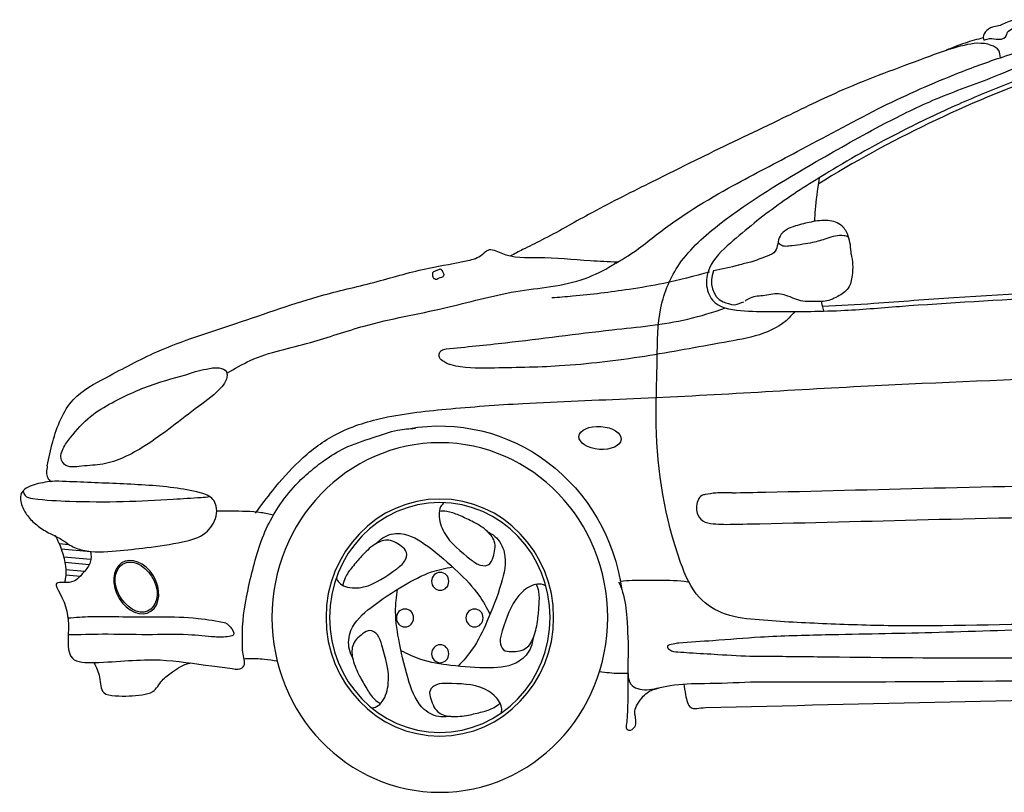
# Model space of a CAD drawing. Extents: x -8.24 to -4.45, y 5.45 to 7.11.
# Tile 1 of 2: x -8.24 to -6.46, y 5.45 to 6.85. Entities that reach past the tile are written whole.
import ezdxf

# ---------------------------------------------------------------- set-up
doc = ezdxf.new("R2010")
doc.units = 0
doc.layers.add('206', color=7, linetype='CONTINUOUS')

msp = doc.modelspace()

# ---------------------------------------------------------------- linework, layer by layer
at = {"layer": '206'}
for p, q in [((-8.173, 5.9029), (-8.1554, 5.9014)), ((-8.1691, 5.8931), (-8.1159, 5.8886)), ((-8.1646, 5.8787), (-8.1156, 5.8746)), ((-8.1625, 5.869), (-8.1183, 5.8653)), ((-8.1609, 5.8558), (-8.1268, 5.8529)), ((-8.1609, 5.8463), (-8.1344, 5.8441))]:
    msp.add_line(p, q, dxfattribs=at)
at = {"layer": '206', "extrusion": (0, 0, -1)}
msp.add_ellipse((-7.4846, 5.7691), major_axis=(0, 0.3466), ratio=0.959877, start_param=6.112815, end_param=7.708258, dxfattribs=at)
at = {"layer": '206'}
for centre, major_axis, ratio, start_param, end_param in [((-7.1948, 6.094), (-0.0382, 0.0029), 0.542482, 0.004368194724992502, 6.287553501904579), ((-8.0336, 5.8241), (-0.0247, 0.0448), 0.725006, 0.056714, 6.339899)]:
    msp.add_ellipse(centre, major_axis=major_axis, ratio=ratio, start_param=start_param, end_param=end_param, dxfattribs=at)
at = {"layer": '206', "extrusion": (0, 0, -1)}
for centre, major_axis in [((-7.4846, 5.7691), (0, 0.3162)), ((-7.4846, 5.7691), (0, 0.2144)), ((-7.4846, 5.7691), (0, 0.2079)), ((-7.4839, 5.8346), (0, 0.0162)), ((-7.5475, 5.7683), (0, 0.0162)), ((-7.4218, 5.7683), (0, 0.0162)), ((-7.4839, 5.7036), (0, 0.0162))]:
    msp.add_ellipse(centre, major_axis=major_axis, ratio=0.959877, dxfattribs=at)
at = {"layer": '206'}
for points, knots in [([(-7.1663, 6.4105), (-7.1337, 6.428), (-7.0721, 6.4818), (-6.9648, 6.5469), (-6.828, 6.6165), (-6.6977, 6.6891), (-6.5744, 6.7448), (-6.4735, 6.7821), (-6.3679, 6.8136), (-6.2246, 6.8364), (-6.0564, 6.8495), (-5.8853, 6.8512), (-5.6883, 6.8495), (-5.4944, 6.8441), (-5.3086, 6.8309), (-5.2058, 6.8149), (-5.1519, 6.8019), (-5.144, 6.7999)], [0, 0, 0, 0, 0.06274, 0.195085, 0.300258, 0.432964, 0.554203, 0.6265, 0.693156, 0.820888, 0.977767, 1.103117, 1.236477, 1.456752, 1.574411, 1.689139, 1.708898, 1.708898, 1.708898, 1.708898]), ([(-6.5018, 6.8155), (-6.5028, 6.8197), (-6.4989, 6.8302), (-6.4872, 6.8377), (-6.4694, 6.8392), (-6.459, 6.8479), (-6.4368, 6.8509), (-6.4478, 6.8337), (-6.4587, 6.8307), (-6.4608, 6.8151), (-6.4801, 6.8147), (-6.4898, 6.8181), (-6.5012, 6.8133), (-6.5018, 6.8155)], [0, 0, 0, 0, 0.0124384, 0.0281813, 0.0393161, 0.0638503, 0.0736773, 0.0873486, 0.0997936, 0.1081025, 0.1259986, 0.1424676, 0.149019, 0.149019, 0.149019, 0.149019]), ([(-6.0187, 5.7634), (-6.0369, 5.7626), (-6.0807, 5.7618), (-6.1835, 5.7552), (-6.3787, 5.7605), (-6.5904, 5.7511), (-6.7836, 5.7572), (-6.8868, 5.7624), (-6.9668, 5.7702), (-7.0238, 5.8042), (-7.0741, 5.9254), (-7.098, 6.0728), (-7.0907, 6.2277), (-7.0916, 6.3285), (-7.0532, 6.4184), (-6.9521, 6.5067), (-6.8233, 6.5834), (-6.692, 6.6578), (-6.585, 6.7107), (-6.494, 6.7419), (-6.4055, 6.7801), (-6.2964, 6.8051), (-6.1699, 6.8156), (-6.0349, 6.8266), (-5.933, 6.83), (-5.871, 6.8319), (-5.8518, 6.8325)], [0.622324, 0.622324, 0.622324, 0.622324, 0.666423, 0.728208, 0.872874, 1.14036, 1.24327, 1.342181, 1.392241, 1.43716, 1.493607, 1.690089, 1.783283, 1.855582, 1.923075, 2.004533, 2.170821, 2.284321, 2.367672, 2.458367, 2.516957, 2.600128, 2.728425, 2.825072, 2.929399, 2.976055, 2.976055, 2.976055, 2.976055]), ([(-6.4711, 6.7819), (-6.4713, 6.7868), (-6.4725, 6.7971), (-6.4984, 6.8111), (-6.546, 6.8044), (-6.6341, 6.7711), (-6.7452, 6.731), (-6.8759, 6.6665), (-6.9932, 6.6111), (-7.1098, 6.5526), (-7.2086, 6.5036), (-7.2828, 6.4599), (-7.3309, 6.4369), (-7.3496, 6.4271), (-7.3569, 6.4233)], [0.0029383, 0.0029383, 0.0029383, 0.0029383, 0.0135032, 0.0265755, 0.0664685, 0.127257, 0.2550065, 0.3518371, 0.4783793, 0.5681223, 0.6664998, 0.744351, 0.775166, 0.7951163, 0.7951163, 0.7951163, 0.7951163]), ([(-5.7526, 6.8089), (-5.7972, 6.8094), (-5.906, 6.8106), (-6.0765, 6.8072), (-6.2281, 6.7905), (-6.3538, 6.773), (-6.4481, 6.739), (-6.5505, 6.697), (-6.6611, 6.6444), (-6.7698, 6.5839), (-6.8745, 6.517), (-6.9457, 6.4593), (-6.9964, 6.4128), (-7.0053, 6.3723), (-6.9918, 6.3316), (-6.9383, 6.3227), (-6.8625, 6.3227), (-6.765, 6.3226), (-6.599, 6.3372), (-6.405, 6.347), (-6.2018, 6.3605), (-6.042, 6.369), (-5.9235, 6.3786), (-5.8364, 6.3876), (-5.7954, 6.3903), (-5.7813, 6.3913)], [0, 0, 0, 0, 0.10843, 0.264559, 0.414046, 0.479029, 0.57221, 0.655351, 0.746715, 0.867409, 0.955203, 1.043569, 1.090058, 1.11235, 1.137253, 1.180615, 1.227312, 1.327965, 1.414218, 1.633397, 1.799241, 1.909534, 2.022184, 2.088078, 2.122232, 2.122232, 2.122232, 2.122232]), ([(-6.502, 6.8179), (-6.5131, 6.815), (-6.5359, 6.8088), (-6.5579, 6.8), (-6.5693, 6.7955)], [1.13606968, 1.13606968, 1.13606968, 1.13606968, 1.1637912, 1.19332612, 1.19332612, 1.19332612, 1.19332612]), ([(-6.0434, 6.7968), (-6.0805, 6.795), (-6.1176, 6.7924), (-6.2321, 6.7812), (-6.3101, 6.7747), (-6.4578, 6.728), (-6.5303, 6.6965), (-6.6693, 6.6299), (-6.736, 6.5934), (-6.8006, 6.5531)], [0.2360108, 0.2360108, 0.2360108, 0.2360108, 0.3266915, 0.3266915, 0.5165101, 0.5165101, 0.7063287, 0.7063287, 0.8899649, 0.8899649, 0.8899649, 0.8899649]), ([(-6.799, 6.5643), (-6.8023, 6.5409), (-6.8056, 6.5171), (-6.807, 6.4931), (-6.8074, 6.4861)], [0, 0, 0, 0, 0.03967992, 0.05613221, 0.05613221, 0.05613221, 0.05613221]), ([(-6.7409, 6.4267), (-6.7416, 6.4378), (-6.7429, 6.4561), (-6.757, 6.4812), (-6.784, 6.4898), (-6.813, 6.4848), (-6.8422, 6.4785), (-6.8694, 6.4665), (-6.8736, 6.4455), (-6.8769, 6.4294), (-6.898, 6.4211), (-6.9194, 6.4123), (-6.9374, 6.4085), (-6.945, 6.4068)], [0, 0, 0, 0, 0.0316693, 0.0523733, 0.0793088, 0.1098189, 0.1394417, 0.172123, 0.1866697, 0.1995705, 0.2166966, 0.2480089, 0.2711833, 0.2711833, 0.2711833, 0.2711833]), ([(-6.873, 6.4485), (-6.8717, 6.4466), (-6.8658, 6.4396), (-6.8406, 6.4435), (-6.8138, 6.4463), (-6.7834, 6.4555), (-6.7611, 6.4631), (-6.7485, 6.459), (-6.7456, 6.458)], [0.0047231, 0.0047231, 0.0047231, 0.0047231, 0.0100424, 0.027011, 0.0578189, 0.0794483, 0.104035, 0.1113947, 0.1113947, 0.1113947, 0.1113947]), ([(-8.1943, 6.0437), (-8.1884, 6.0726), (-8.1796, 6.1153), (-8.1435, 6.1743), (-8.0779, 6.2084), (-7.9829, 6.2602), (-7.8479, 6.3014), (-7.7167, 6.3494), (-7.5985, 6.3756), (-7.5128, 6.4019), (-7.4482, 6.4109), (-7.4112, 6.4207), (-7.3953, 6.4394), (-7.3584, 6.4184), (-7.2985, 6.4227), (-7.2274, 6.4154), (-7.1799, 6.4132), (-7.1636, 6.4124)], [0, 0, 0, 0, 0.0684593, 0.1012313, 0.1591526, 0.2412368, 0.3640021, 0.4987977, 0.5791386, 0.6574309, 0.7153668, 0.7380889, 0.7486351, 0.7680872, 0.8233096, 0.8993854, 0.939112, 0.939112, 0.939112, 0.939112]), ([(-7.8695, 6.211), (-7.8557, 6.2194), (-7.8088, 6.2467), (-7.7215, 6.2629), (-7.6071, 6.3044), (-7.4808, 6.325), (-7.3498, 6.3637), (-7.2435, 6.3692), (-7.1851, 6.3987), (-7.1667, 6.4104), (-7.1636, 6.4124)], [0.0058123, 0.0058123, 0.0058123, 0.0058123, 0.0445156, 0.1360801, 0.2181084, 0.3388695, 0.4455689, 0.549084, 0.5925664, 0.6014621, 0.6014621, 0.6014621, 0.6014621]), ([(-6.7409, 6.4267), (-6.7398, 6.4204), (-6.7375, 6.4075), (-6.7387, 6.3867), (-6.7437, 6.3629), (-6.766, 6.3486), (-6.788, 6.3393), (-6.8084, 6.3414), (-6.8245, 6.3399), (-6.84, 6.3444), (-6.8541, 6.3505), (-6.8735, 6.3569), (-6.8962, 6.3505), (-6.919, 6.3506), (-6.9297, 6.3437), (-6.9328, 6.3417)], [0, 0, 0, 0, 0.0184073, 0.0375167, 0.0602951, 0.0844344, 0.1118974, 0.1301367, 0.1449018, 0.1600695, 0.1776541, 0.1911366, 0.2199163, 0.2463312, 0.2572116, 0.2572116, 0.2572116, 0.2572116]), ([(-7.4771, 6.3884), (-7.4788, 6.385), (-7.4854, 6.3843), (-7.4917, 6.3802), (-7.4945, 6.3823), (-7.4975, 6.3836), (-7.4976, 6.388), (-7.4986, 6.3936), (-7.4925, 6.396), (-7.4879, 6.3975), (-7.4816, 6.4005), (-7.4801, 6.3957), (-7.4782, 6.3932), (-7.4775, 6.3914), (-7.477, 6.3896), (-7.4769, 6.3888), (-7.4771, 6.3884)], [0, 0, 0, 0, 0.01104914, 0.01733658, 0.01949992, 0.0207353, 0.02669154, 0.03018667, 0.0358441, 0.04208958, 0.04733893, 0.05191555, 0.05351608, 0.05664671, 0.05752234, 0.05879912, 0.05879912, 0.05879912, 0.05879912]), ([(-6.9972, 6.394), (-7.0246, 6.3867), (-7.0726, 6.3739), (-7.1553, 6.3604), (-7.2228, 6.3518), (-7.2694, 6.3482), (-7.2819, 6.3472)], [0, 0, 0, 0, 0.084683, 0.1484856, 0.2510835, 0.288665, 0.288665, 0.288665, 0.288665]), ([(-6.9897, 6.3962), (-6.9979, 6.375), (-6.9925, 6.3491), (-6.9662, 6.3376), (-6.959, 6.3359), (-6.9513, 6.3347)], [1.09149085, 1.09149085, 1.09149085, 1.09149085, 1.15337604, 1.15337604, 1.17246805, 1.17246805, 1.17246805, 1.17246805]), ([(-6.7927, 6.3327), (-6.7617, 6.3336), (-6.7307, 6.3352), (-6.6518, 6.3412), (-6.6035, 6.345), (-6.4499, 6.3546), (-6.3447, 6.3605), (-6.2049, 6.3691), (-6.1705, 6.3711), (-6.136, 6.3731)], [1.3014433, 1.3014433, 1.3014433, 1.3014433, 1.3768429, 1.3768429, 1.4943147, 1.4943147, 1.7505419, 1.7505419, 1.8344743, 1.8344743, 1.8344743, 1.8344743]), ([(-7.4732, 6.2552), (-7.4374, 6.2587), (-7.3371, 6.2685), (-7.1919, 6.2889), (-7.0572, 6.3008), (-6.9904, 6.3215), (-6.9678, 6.3291)], [0.0055861, 0.0055861, 0.0055861, 0.0055861, 0.0930272, 0.2504083, 0.362235, 0.4198338, 0.4198338, 0.4198338, 0.4198338]), ([(-6.843, 6.3228), (-6.8462, 6.3188), (-6.8772, 6.2826), (-6.9803, 6.2658), (-7.1159, 6.2395), (-7.2587, 6.2224), (-7.3748, 6.2206), (-7.4438, 6.2196), (-7.4684, 6.2274), (-7.4704, 6.228)], [0.0062226, 0.0062226, 0.0062226, 0.0062226, 0.0181756, 0.1194494, 0.2373778, 0.3634582, 0.464687, 0.522253, 0.5274199, 0.5274199, 0.5274199, 0.5274199]), ([(-7.8177, 5.9582), (-7.8076, 5.9719), (-7.7833, 6.0049), (-7.7388, 6.0551), (-7.6755, 6.1043), (-7.5833, 6.1349), (-7.4676, 6.1474), (-7.3144, 6.1587), (-7.0597, 6.1669), (-6.7214, 6.1899), (-6.3413, 6.203), (-5.969, 6.2266), (-5.6186, 6.251), (-5.2926, 6.261), (-5.0487, 6.2882), (-4.8437, 6.2925), (-4.6972, 6.2847), (-4.5953, 6.2778), (-4.5635, 6.2689), (-4.5557, 6.2665)], [0, 0, 0, 0, 0.040473, 0.09676, 0.159229, 0.22996, 0.328711, 0.441449, 0.603548, 0.947988, 1.26533, 1.527909, 1.854542, 2.11917, 2.320185, 2.4506, 2.616813, 2.677591, 2.697114, 2.697114, 2.697114, 2.697114]), ([(-7.4704, 6.228), (-7.4727, 6.2293), (-7.4782, 6.2323), (-7.4861, 6.2379), (-7.4861, 6.2474), (-7.481, 6.2537), (-7.4762, 6.2548), (-7.4732, 6.2552)], [0.00651883, 0.00651883, 0.00651883, 0.00651883, 0.01285997, 0.02146369, 0.02772575, 0.03244476, 0.03949, 0.03949, 0.03949, 0.03949]), ([(-7.9263, 6.214), (-7.95, 6.2062), (-8.0023, 6.1937), (-8.0656, 6.1651), (-8.1193, 6.1339), (-8.1469, 6.1023), (-8.1657, 6.0773), (-8.1721, 6.0586), (-8.1603, 6.0388), (-8.1287, 6.0441), (-8.0801, 6.0451), (-8.0232, 6.074), (-7.9687, 6.1141), (-7.9226, 6.15), (-7.8865, 6.176), (-7.8697, 6.1984), (-7.8679, 6.2162), (-7.8872, 6.2229), (-7.9055, 6.2188), (-7.9199, 6.2161), (-7.9263, 6.214)], [0, 0, 0, 0, 0.0742657, 0.160568, 0.2061963, 0.2578056, 0.2810757, 0.29908, 0.3098959, 0.341669, 0.379902, 0.4622785, 0.5217252, 0.5814805, 0.6355298, 0.6509663, 0.6639475, 0.678472, 0.7017488, 0.7218455, 0.7218455, 0.7218455, 0.7218455]), ([(-7.8413, 5.7164), (-7.8415, 5.7284), (-7.8422, 5.7694), (-7.8274, 5.8413), (-7.8076, 5.9154), (-7.7763, 5.9716), (-7.7492, 6.0062), (-7.7202, 6.0334), (-7.6909, 6.0558), (-7.6537, 6.0795), (-7.6078, 6.0931), (-7.5655, 6.109), (-7.5393, 6.1108), (-7.5285, 6.1116)], [0, 0, 0, 0, 0.0345251, 0.1178427, 0.2104224, 0.2544919, 0.303845, 0.3382645, 0.3713773, 0.4128834, 0.4681905, 0.5140037, 0.5466172, 0.5466172, 0.5466172, 0.5466172]), ([(-8.1943, 6.0437), (-8.1956, 6.0357), (-8.1974, 6.0244), (-8.1903, 6.0171), (-8.188, 6.0151)], [0, 0, 0, 0, 0.01720367, 0.02414117, 0.02414117, 0.02414117, 0.02414117]), ([(-6.9562, 5.9948), (-6.9358, 5.9952), (-6.8073, 5.9977), (-6.564, 6.0047), (-6.2304, 6.0108), (-5.9621, 6.0277), (-5.8083, 6.0324), (-5.7648, 6.0337)], [0, 0, 0, 0, 0.0494917, 0.3125442, 0.5916729, 0.8602974, 0.9658497, 0.9658497, 0.9658497, 0.9658497]), ([(-8.1735, 6.0158), (-8.1389, 6.0141), (-8.0697, 6.0116), (-7.9833, 6.0073), (-7.9259, 5.9979), (-7.8959, 5.988), (-7.8875, 5.9694), (-7.888, 5.9464), (-7.908, 5.9159), (-7.957, 5.9037), (-8.011, 5.8957), (-8.0712, 5.889), (-8.1188, 5.8859), (-8.152, 5.898), (-8.1696, 5.9121), (-8.1903, 5.9209), (-8.211, 5.9336), (-8.2289, 5.9503), (-8.2411, 5.9694), (-8.2457, 5.9948), (-8.2272, 6.0072), (-8.2049, 6.0132), (-8.1871, 6.0156), (-8.1745, 6.0159), (-8.1735, 6.0158)], [0, 0, 0, 0, 0.1040784, 0.2083167, 0.2567579, 0.2825891, 0.2954973, 0.3128122, 0.3472407, 0.3920313, 0.4578042, 0.5129896, 0.5736666, 0.5983436, 0.616497, 0.6397797, 0.6650379, 0.6885389, 0.7105697, 0.7322615, 0.7527807, 0.7678583, 0.8027903, 0.8056789, 0.8056789, 0.8056789, 0.8056789]), ([(-8.238, 5.9984), (-8.2375, 5.9949), (-8.235, 5.987), (-8.201, 5.9812), (-8.1454, 5.9791), (-8.0587, 5.9777), (-7.9801, 5.9827), (-7.9278, 5.9856), (-7.9057, 5.9873), (-7.9004, 5.9878)], [0.0045632, 0.0045632, 0.0045632, 0.0045632, 0.0122659, 0.0242228, 0.0783824, 0.1569543, 0.2302035, 0.2710356, 0.2840051, 0.2840051, 0.2840051, 0.2840051]), ([(-6.9562, 5.9948), (-6.966, 5.9949), (-6.9824, 5.9952), (-7.0003, 5.9925), (-7.0131, 5.9901), (-7.0213, 5.9766), (-7.022, 5.9556), (-7.005, 5.9394), (-6.9857, 5.9383), (-6.9731, 5.9378), (-6.9671, 5.9376)], [0, 0, 0, 0, 0.0291433, 0.0490829, 0.0548729, 0.0668073, 0.0910284, 0.1094895, 0.1291726, 0.1474641, 0.1474641, 0.1474641, 0.1474641]), ([(-7.4773, 5.9768), (-7.4796, 5.9746), (-7.4846, 5.9686), (-7.4878, 5.9486), (-7.4741, 5.9092), (-7.4415, 5.8844), (-7.4134, 5.8621), (-7.3939, 5.8626), (-7.3862, 5.8829), (-7.3817, 5.9069), (-7.4019, 5.9299), (-7.4252, 5.9431), (-7.4493, 5.9539), (-7.4689, 5.9617), (-7.481, 5.9614), (-7.4855, 5.9611)], [0.0053093, 0.0053093, 0.0053093, 0.0053093, 0.0129474, 0.0238286, 0.0503388, 0.1054697, 0.1208677, 0.1333274, 0.1449686, 0.1674619, 0.1868251, 0.2117383, 0.2323657, 0.2508639, 0.2616797, 0.2616797, 0.2616797, 0.2616797]), ([(-6.9671, 5.9376), (-6.9467, 5.938), (-6.8182, 5.9405), (-6.5749, 5.9475), (-6.2413, 5.9536), (-5.971, 5.9706), (-5.8152, 5.9754), (-5.7699, 5.9767)], [0, 0, 0, 0, 0.0494917, 0.3125442, 0.5916729, 0.8602974, 0.9705823, 0.9705823, 0.9705823, 0.9705823]), ([(-7.888, 5.9619), (-7.8793, 5.9619), (-7.8525, 5.9619), (-7.8179, 5.9621), (-7.7927, 5.9565), (-7.7853, 5.9547)], [0.00142918, 0.00142918, 0.00142918, 0.00142918, 0.02252544, 0.06659995, 0.08500991, 0.08500991, 0.08500991, 0.08500991]), ([(-8.18, 5.9181), (-8.1755, 5.9087), (-8.1673, 5.8907), (-8.1609, 5.8645), (-8.1603, 5.8449), (-8.1626, 5.8353), (-8.1633, 5.8325)], [0.0069206, 0.0069206, 0.0069206, 0.0069206, 0.03127126, 0.05332832, 0.06959326, 0.07635026, 0.07635026, 0.07635026, 0.07635026]), ([(-7.6007, 5.9017), (-7.5966, 5.9059), (-7.5847, 5.9181), (-7.5475, 5.9258), (-7.5002, 5.8955), (-7.4553, 5.8557), (-7.4153, 5.8153), (-7.4001, 5.7867), (-7.3939, 5.7746)], [0, 0, 0, 0, 0.0137409, 0.0403165, 0.0841668, 0.1414708, 0.1860541, 0.2177048, 0.2177048, 0.2177048, 0.2177048]), ([(-7.3994, 5.925), (-7.3944, 5.9223), (-7.3795, 5.9143), (-7.361, 5.8798), (-7.3741, 5.8236), (-7.3965, 5.7668), (-7.4211, 5.7147), (-7.4425, 5.6907), (-7.4516, 5.6809)], [0, 0, 0, 0, 0.0137409, 0.0403165, 0.0841668, 0.1414708, 0.1860541, 0.2177048, 0.2177048, 0.2177048, 0.2177048]), ([(-7.672, 5.8406), (-7.6706, 5.8376), (-7.6668, 5.8308), (-7.6495, 5.8214), (-7.6093, 5.8228), (-7.5765, 5.8475), (-7.5475, 5.8684), (-7.542, 5.8879), (-7.5581, 5.9018), (-7.5787, 5.9136), (-7.6059, 5.9007), (-7.6251, 5.8818), (-7.6424, 5.8612), (-7.6556, 5.8442), (-7.6591, 5.8321), (-7.6602, 5.8276)], [0.0053093, 0.0053093, 0.0053093, 0.0053093, 0.0129474, 0.0238286, 0.0503388, 0.1054697, 0.1208677, 0.1333274, 0.1449686, 0.1674619, 0.1868251, 0.2117383, 0.2323657, 0.2508639, 0.2616797, 0.2616797, 0.2616797, 0.2616797]), ([(-8.116, 5.8891), (-8.1152, 5.8822), (-8.1143, 5.868), (-8.131, 5.848), (-8.1473, 5.8281), (-8.185, 5.8361), (-8.1597, 5.7938), (-8.1533, 5.7588), (-8.1611, 5.6872), (-8.0765, 5.6874), (-8.0004, 5.6977), (-7.9154, 5.6837), (-7.8721, 5.6785), (-7.8599, 5.677)], [0.0035438, 0.0035438, 0.0035438, 0.0035438, 0.019002, 0.0361352, 0.0618444, 0.0810122, 0.093805, 0.1476717, 0.188486, 0.2211271, 0.3174823, 0.3940156, 0.4239473, 0.4239473, 0.4239473, 0.4239473]), ([(-8.0586, 5.8654), (-8.0684, 5.8589), (-8.0735, 5.8445), (-8.0672, 5.8048), (-8.0455, 5.7812), (-8.007, 5.7767), (-7.9929, 5.7946), (-7.999, 5.8417), (-8.0201, 5.866), (-8.0466, 5.8702), (-8.0533, 5.8689), (-8.0586, 5.8654)], [0, 0, 0, 0, 1.052124, 1.052124, 2.604761, 2.604761, 4.157399, 4.157399, 5.710037, 5.710037, 6.283185, 6.283185, 6.283185, 6.283185]), ([(-7.6416, 5.6951), (-7.6441, 5.7004), (-7.6516, 5.716), (-7.6471, 5.7552), (-7.6048, 5.7927), (-7.5547, 5.8249), (-7.5054, 5.852), (-7.4745, 5.8583), (-7.4617, 5.8607)], [0, 0, 0, 0, 0.0137409, 0.0403165, 0.0841668, 0.1414708, 0.1860541, 0.2177048, 0.2177048, 0.2177048, 0.2177048]), ([(-7.2927, 5.826), (-7.2955, 5.8276), (-7.3025, 5.8307), (-7.3217, 5.8277), (-7.3535, 5.802), (-7.3661, 5.7619), (-7.3777, 5.7273), (-7.3712, 5.7081), (-7.3503, 5.7068), (-7.327, 5.7097), (-7.3123, 5.7368), (-7.3074, 5.7639), (-7.305, 5.7912), (-7.304, 5.813), (-7.308, 5.8249), (-7.3096, 5.8293)], [0.0053093, 0.0053093, 0.0053093, 0.0053093, 0.0129474, 0.0238286, 0.0503388, 0.1054697, 0.1208677, 0.1333274, 0.1449686, 0.1674619, 0.1868251, 0.2117383, 0.2323657, 0.2508639, 0.2616797, 0.2616797, 0.2616797, 0.2616797]), ([(-7.1613, 5.8339), (-7.1587, 5.8277), (-7.15, 5.8069), (-7.1458, 5.7605), (-7.1432, 5.7104), (-7.1456, 5.6713), (-7.141, 5.6419), (-7.1137, 5.6369), (-7.0904, 5.6413), (-7.0559, 5.6497), (-6.999, 5.6496), (-6.9506, 5.6514), (-6.9228, 5.6525)], [0, 0, 0, 0, 0.0195432, 0.0648818, 0.1326591, 0.1628975, 0.1805099, 0.2111352, 0.229456, 0.2541484, 0.3160001, 0.3995727, 0.3995727, 0.3995727, 0.3995727]), ([(-7.1581, 5.835), (-7.1509, 5.8357), (-7.1278, 5.8376), (-7.0872, 5.836), (-7.0527, 5.8371), (-7.0351, 5.8335), (-7.0346, 5.8334)], [0.0094709, 0.0094709, 0.0094709, 0.0094709, 0.0268674, 0.0659138, 0.1083657, 0.1096771, 0.1096771, 0.1096771, 0.1096771]), ([(-7.4656, 5.5907), (-7.4712, 5.5899), (-7.4878, 5.5873), (-7.5222, 5.6039), (-7.5433, 5.6573), (-7.5572, 5.717), (-7.5668, 5.7742), (-7.563, 5.8067), (-7.5611, 5.8202)], [0, 0, 0, 0, 0.0137409, 0.0403165, 0.0841668, 0.1414708, 0.1860541, 0.2177048, 0.2177048, 0.2177048, 0.2177048]), ([(-7.8714, 5.7588), (-7.8879, 5.7626), (-7.9501, 5.7723), (-8.0328, 5.7685), (-8.1098, 5.7715), (-8.1432, 5.7689), (-8.1569, 5.7677)], [0, 0, 0, 0, 0.0410488, 0.1507421, 0.1986707, 0.2321684, 0.2321684, 0.2321684, 0.2321684]), ([(-5.5196, 5.752), (-5.528, 5.7537), (-5.5438, 5.7583), (-5.5733, 5.7727), (-5.6274, 5.7703), (-5.6972, 5.7658), (-5.7883, 5.7641), (-5.9029, 5.7552), (-6.0511, 5.7485), (-6.2171, 5.7513), (-6.4006, 5.748), (-6.5886, 5.7412), (-6.7624, 5.7382), (-6.8943, 5.735), (-6.9827, 5.7275), (-7.032, 5.7243), (-7.0526, 5.723)], [0.041251, 0.041251, 0.041251, 0.041251, 0.061869, 0.081151, 0.119588, 0.189715, 0.253055, 0.340384, 0.469176, 0.61343, 0.743741, 0.915348, 1.070736, 1.16627, 1.236025, 1.286295, 1.286295, 1.286295, 1.286295]), ([(-6.9228, 5.6525), (-6.8297, 5.6526), (-6.4863, 5.6531), (-6.0346, 5.6598), (-5.6494, 5.6676), (-5.5037, 5.6654), (-5.4556, 5.6673), (-5.4288, 5.663), (-5.4066, 5.6561), (-5.3814, 5.6714), (-5.3916, 5.717), (-5.3892, 5.7519), (-5.3846, 5.7743), (-5.3839, 5.7774)], [0, 0, 0, 0, 0.226251, 0.834793, 1.098393, 1.162238, 1.189324, 1.21477, 1.22845, 1.244045, 1.275031, 1.32146, 1.328914, 1.328914, 1.328914, 1.328914]), ([(-7.8714, 5.7588), (-7.8687, 5.7571), (-7.8622, 5.7526), (-7.8531, 5.7373), (-7.8727, 5.7331), (-7.8978, 5.7339), (-7.9485, 5.7398), (-8.0158, 5.737), (-8.0871, 5.7397), (-8.136, 5.7378), (-8.1565, 5.7377)], [0, 0, 0, 0, 0.0081568, 0.0204191, 0.0269088, 0.0481309, 0.0870418, 0.1470537, 0.2131427, 0.2629889, 0.2629889, 0.2629889, 0.2629889]), ([(-7.6078, 5.6055), (-7.6046, 5.606), (-7.5973, 5.6077), (-7.5833, 5.6219), (-7.5722, 5.6622), (-7.5846, 5.7023), (-7.5947, 5.7375), (-7.6108, 5.749), (-7.6285, 5.7373), (-7.6457, 5.7206), (-7.6423, 5.6896), (-7.6309, 5.6647), (-7.6175, 5.6412), (-7.606, 5.6229), (-7.5961, 5.6157), (-7.5923, 5.6132)], [0.0053093, 0.0053093, 0.0053093, 0.0053093, 0.0129474, 0.0238286, 0.0503388, 0.1054697, 0.1208677, 0.1333274, 0.1449686, 0.1674619, 0.1868251, 0.2117383, 0.2323657, 0.2508639, 0.2616797, 0.2616797, 0.2616797, 0.2616797]), ([(-7.3159, 5.7329), (-7.3169, 5.727), (-7.3196, 5.7098), (-7.3454, 5.6808), (-7.4007, 5.6764), (-7.4595, 5.6811), (-7.5146, 5.6893), (-7.5431, 5.7031), (-7.5549, 5.7091)], [0, 0, 0, 0, 0.0137409, 0.0403165, 0.0841668, 0.1414708, 0.1860541, 0.2177048, 0.2177048, 0.2177048, 0.2177048]), ([(-7.8599, 5.677), (-7.8563, 5.6762), (-7.8497, 5.6745), (-7.8341, 5.6807), (-7.8405, 5.6994), (-7.8414, 5.7121), (-7.8413, 5.7164)], [0, 0, 0, 0, 0.0089282, 0.01659399, 0.03469765, 0.04455287, 0.04455287, 0.04455287, 0.04455287]), ([(-7.0526, 5.723), (-7.0556, 5.7223), (-7.0619, 5.721), (-7.0765, 5.7192), (-7.0671, 5.707), (-7.0524, 5.7069), (-7.0231, 5.7047), (-6.9769, 5.7022), (-6.9303, 5.699), (-6.9007, 5.6992), (-6.8933, 5.6992)], [0, 0, 0, 0, 0.0099589, 0.0215388, 0.0280209, 0.0441662, 0.0651884, 0.1162474, 0.182877, 0.2050643, 0.2050643, 0.2050643, 0.2050643]), ([(-6.8933, 5.6992), (-6.8559, 5.6988), (-6.7179, 5.6974), (-6.4641, 5.6945), (-6.1532, 5.6997), (-5.8896, 5.7044), (-5.7076, 5.7113), (-5.5823, 5.7182), (-5.5091, 5.7169), (-5.4702, 5.7168), (-5.4693, 5.7168)], [0, 0, 0, 0, 0.091006, 0.335372, 0.616971, 0.846818, 0.976372, 1.059544, 1.151786, 1.154133, 1.154133, 1.154133, 1.154133]), ([(-8.1101, 5.6877), (-8.1057, 5.6796), (-8.0979, 5.6625), (-8.0984, 5.6301), (-8.0603, 5.6261), (-8.0331, 5.6273), (-8.0002, 5.6335), (-7.9882, 5.6565), (-7.9654, 5.6726), (-7.9476, 5.6847), (-7.9361, 5.6868), (-7.9354, 5.6869)], [0.007956, 0.007956, 0.007956, 0.007956, 0.0300973, 0.0523428, 0.0697769, 0.1095647, 0.1255285, 0.1460906, 0.1656663, 0.1930158, 0.1949275, 0.1949275, 0.1949275, 0.1949275]), ([(-7.8386, 5.6945), (-7.8367, 5.6947), (-7.8244, 5.6957), (-7.8042, 5.6947), (-7.7863, 5.6919), (-7.7787, 5.6906)], [0.00484179, 0.00484179, 0.00484179, 0.00484179, 0.00956034, 0.03471455, 0.05361405, 0.05361405, 0.05361405, 0.05361405]), ([(-7.1959, 5.6717), (-7.184, 5.67), (-7.1669, 5.6677), (-7.1498, 5.6683), (-7.1445, 5.6686)], [0.00596186, 0.00596186, 0.00596186, 0.00596186, 0.0349211, 0.04773332, 0.04773332, 0.04773332, 0.04773332]), ([(-7.1445, 5.6686), (-7.1445, 5.6457), (-7.1445, 5.6138), (-7.1464, 5.5817), (-7.1484, 5.5686), (-7.1411, 5.5628), (-7.1275, 5.5731), (-7.1308, 5.588), (-7.1332, 5.6018), (-7.1262, 5.6137), (-7.1184, 5.6256), (-7.1091, 5.6345), (-7.0999, 5.6385), (-7.0934, 5.6404), (-7.0892, 5.6417), (-7.0882, 5.642)], [0, 0, 0, 0, 0.0529103, 0.0737672, 0.0773295, 0.0819693, 0.0920702, 0.1081119, 0.1140788, 0.1244495, 0.1384667, 0.1485831, 0.1544353, 0.162518, 0.1650076, 0.1650076, 0.1650076, 0.1650076]), ([(-7.3734, 5.5965), (-7.3728, 5.5998), (-7.3721, 5.6076), (-7.3808, 5.6258), (-7.4141, 5.6493), (-7.4545, 5.6494), (-7.4898, 5.6502), (-7.5053, 5.6379), (-7.5, 5.6167), (-7.4901, 5.5946), (-7.4608, 5.5884), (-7.4346, 5.5919), (-7.4089, 5.598), (-7.3887, 5.6037), (-7.3791, 5.6113), (-7.3756, 5.6142)], [0.0053093, 0.0053093, 0.0053093, 0.0053093, 0.0129474, 0.0238286, 0.0503388, 0.1054697, 0.1208677, 0.1333274, 0.1449686, 0.1674619, 0.1868251, 0.2117383, 0.2323657, 0.2508639, 0.2616797, 0.2616797, 0.2616797, 0.2616797]), ([(-7.0436, 5.6489), (-7.0427, 5.6428), (-7.0403, 5.6279), (-7.0342, 5.5998), (-7.0165, 5.6058), (-7.004, 5.6061)], [0.00944999, 0.00944999, 0.00944999, 0.00944999, 0.02442351, 0.04419868, 0.06239493, 0.06239493, 0.06239493, 0.06239493]), ([(-7.004, 5.6061), (-6.7094, 5.6135), (-6.2157, 5.626), (-5.7218, 5.6265), (-5.5226, 5.6267)], [0, 0, 0, 0, 0.883902, 1.481579, 1.481579, 1.481579, 1.481579])]:
    msp.add_open_spline(points, degree=3, knots=knots, dxfattribs=at)
for points in [[(-6.9436, 6.4064), (-6.959, 6.403), (-6.9743, 6.3996), (-6.9897, 6.3962)], [(-6.9513, 6.3347), (-6.9458, 6.3365), (-6.9404, 6.3384), (-6.935, 6.3403)], [(-6.7951, 6.3406), (-6.7943, 6.338), (-6.7935, 6.3353), (-6.7907, 6.324)]]:
    msp.add_open_spline(points, degree=3, dxfattribs=at)

doc.saveas('drawing.dxf')
